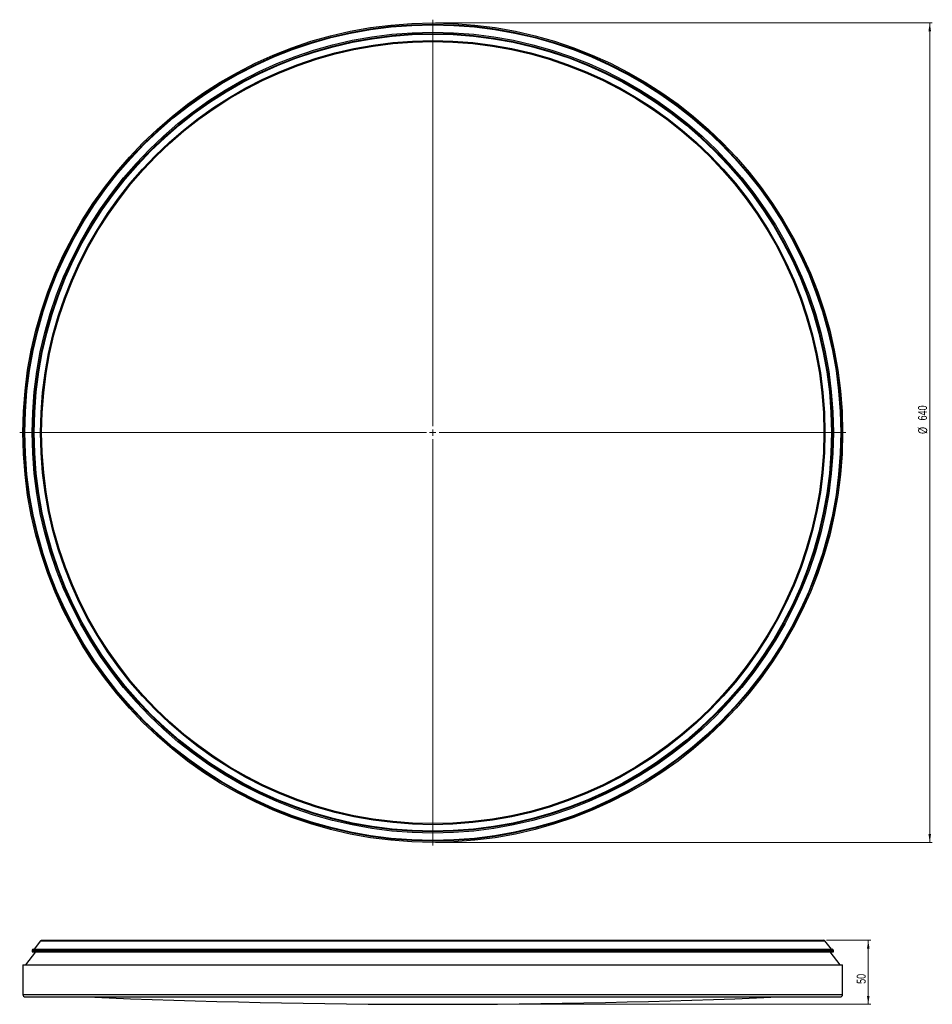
# Model space of a CAD drawing. Header units: millimetres. Extents: x 505 to 861, y 439 to 824.
import ezdxf

# ---------------------------------------------------------------- set-up
doc = ezdxf.new("R2010")
doc.units = ezdxf.units.MM
doc.header["$PDSIZE"] = -1
doc.styles.add('SLDTEXTSTYLE0', font='TXT', dxfattribs={"width": 0.75})
doc.dimstyles.new('SLDDIMSTYLE0', dxfattribs={"dimtxt": 3.5, "dimasz": 3.302, "dimexe": 0, "dimexo": 0.0625, "dimgap": 0.875, "dimtad": 1, "dimdec": 0, "dimlfac": 2, "dimrnd": 1e-09, "dimzin": 12, "dimdsep": 46, "dimtxsty": 'SLDTEXTSTYLE0', "dimsah": 1, "dimcen": 0.09, "dimadec": 0, "dimazin": 3, "dimtfac": 1, "dimtdec": 0, "dimtofl": 0, "dimtmove": 0, "dimatfit": 3, "dimfxl": 0, "dimfrac": 2, "dimtolj": 1, "dimtzin": 12, "dimarcsym": 0})

# ---------------------------------------------------------------- blocks, each defined once
blk = doc.blocks.new('_D')
at = {"color": 7, "linetype": 'Continuous', "lineweight": 0}
for p, q in [((820.18, 464.17), (837.5, 464.17)), ((836.5, 439.17), (836.5, 464.17)), ((667.5, 439.17), (837.5, 439.17))]:
    blk.add_line(p, q, dxfattribs=at)
at = {"color": 7, "linetype": 'Continuous', "lineweight": 18}
for points in [[(836.5, 464.17), (835.99, 460.87), (837.01, 460.87)], [(836.5, 439.17), (837.01, 442.47), (835.99, 442.47)]]:
    blk.add_solid(points, dxfattribs=at)
at = {"color": 7, "linetype": 'Continuous', "lineweight": 18, "insert": (831.99, 447.15), "char_height": 3.5, "attachment_point": 1, "rotation": 90, "style": 'SLDTEXTSTYLE0'}
blk.add_mtext('50', dxfattribs=at)
blk = doc.blocks.new('_D_1')
at = {"color": 7, "linetype": 'Continuous', "lineweight": 0}
for p, q in [((667.5, 822.39), (861.5, 822.39)), ((860.5, 822.39), (860.5, 502.39)), ((667.5, 502.39), (861.5, 502.39))]:
    blk.add_line(p, q, dxfattribs=at)
at = {"color": 7, "linetype": 'Continuous', "lineweight": 18}
for points in [[(860.5, 822.39), (859.99, 819.09), (861.01, 819.09)], [(860.5, 502.39), (861.01, 505.69), (859.99, 505.69)]]:
    blk.add_solid(points, dxfattribs=at)
at = {"color": 7, "linetype": 'Continuous', "lineweight": 18, "char_height": 3.5, "attachment_point": 1, "rotation": 90, "style": 'SLDTEXTSTYLE0'}
for s, insert in [('640', (855.93, 667.16)), ('%%c', (855.99, 661.88))]:
    blk.add_mtext(s, dxfattribs=dict(at, insert=insert))
blk = doc.blocks.new('SW_CENTERMARKSYMBOL_0')
at = {"color": 0, "linetype": 'Continuous', "lineweight": 18}
for p, q in [((0, 2.5), (0, 161.25)), ((-2.5, 0), (-161.25, 0)), ((0, 0), (-1.25, 0)), ((0, 0), (0, 1.25)), ((0, 0), (0, -1.25)), ((0, 0), (1.25, 0)), ((2.5, 0), (161.25, 0)), ((0, -2.5), (0, -161.25))]:
    blk.add_line(p, q, dxfattribs=at)

msp = doc.modelspace()

# ---------------------------------------------------------------- linework, layer by layer
at = {"color": 7, "linetype": 'Continuous', "lineweight": 25}
for p, q in [((513.42, 463.97), (510.89, 460.67)), ((513.82, 464.17), (666.5, 464.17)), ((666.5, 464.17), (819.18, 464.17)), ((822.1, 460.67), (819.58, 463.97)), ((511.42, 459.71), (507.45, 454.54)), ((510.12, 460.17), (510.12, 459.71)), ((510.12, 459.71), (666.5, 459.71)), ((510.62, 460.67), (666.5, 460.67)), ((666.5, 460.67), (822.37, 460.67)), ((666.5, 459.71), (822.87, 459.71)), ((825.55, 454.54), (821.57, 459.71)), ((822.87, 459.71), (822.87, 460.17)), ((506.5, 454.54), (506.5, 443.04)), ((506.5, 454.54), (666.5, 454.54)), ((666.5, 454.54), (826.5, 454.54)), ((826.5, 443.04), (826.5, 454.54)), ((507.5, 442.04), (666.5, 442.04)), ((666.5, 442.04), (825.5, 442.04))]:
    msp.add_line(p, q, dxfattribs=at)
at = {"color": 8, "linetype": 'Continuous', "lineweight": 25}
for p, q in [((513.42, 463.97), (666.5, 463.97)), ((666.5, 463.97), (819.58, 463.97)), ((510.12, 460.17), (666.5, 460.17)), ((666.5, 460.17), (822.87, 460.17)), ((506.5, 443.04), (666.5, 443.04)), ((666.5, 443.04), (826.5, 443.04))]:
    msp.add_line(p, q, dxfattribs=at)
at = {"color": 7, "linetype": 'Continuous', "lineweight": 25}
for radius in [160, 159.5, 159.25, 156.38, 155.88, 155.61, 153.08, 152.68]:
    msp.add_circle((666.5, 662.39), radius, dxfattribs=at)
for centre, radius, start, end in [((513.82, 463.67), 0.5, 90, 142.5432), ((819.18, 463.67), 0.5, 37.4568, 90), ((510.62, 460.17), 0.5, 90, 180), ((822.37, 460.17), 0.5, 0, 90), ((507.5, 443.04), 1, 180, 270), ((825.5, 443.04), 1, 270, 0), ((666.5, 3603.24), 3164.07, 267.55808, 272.44192)]:
    msp.add_arc(centre, radius, start, end, dxfattribs=at)
at = {"color": 7, "linetype": 'Continuous', "lineweight": 0}
msp.add_point((666.5, 439.17), dxfattribs=at)

# ---------------------------------------------------------------- block references
at = {"color": 7, "linetype": 'Continuous', "lineweight": 18}
msp.add_blockref('SW_CENTERMARKSYMBOL_0', (666.5, 662.39), dxfattribs=at)

# ---------------------------------------------------------------- dimensions: what is measured, and where the dimension line sits
dim = msp.add_linear_dim(base=(860.5, 502.39), p1=(666.5, 822.39), p2=(666.5, 502.39), angle=90, text='%%c<>', dimstyle='SLDDIMSTYLE0', dxfattribs=at)
dim.commit()
dim.dimension.update_dxf_attribs({"geometry": '_D_1', "text_midpoint": (860.5, 668.4), "dimtype": 160})
dim = msp.add_linear_dim(base=(836.5, 464.17), p1=(666.5, 439.17), p2=(819.18, 464.17), angle=90, dimstyle='SLDDIMSTYLE0', dxfattribs=at)
dim.commit()
dim.dimension.update_dxf_attribs({"geometry": '_D', "text_midpoint": (836.5, 449.74), "dimtype": 160})

doc.saveas('drawing.dxf')
